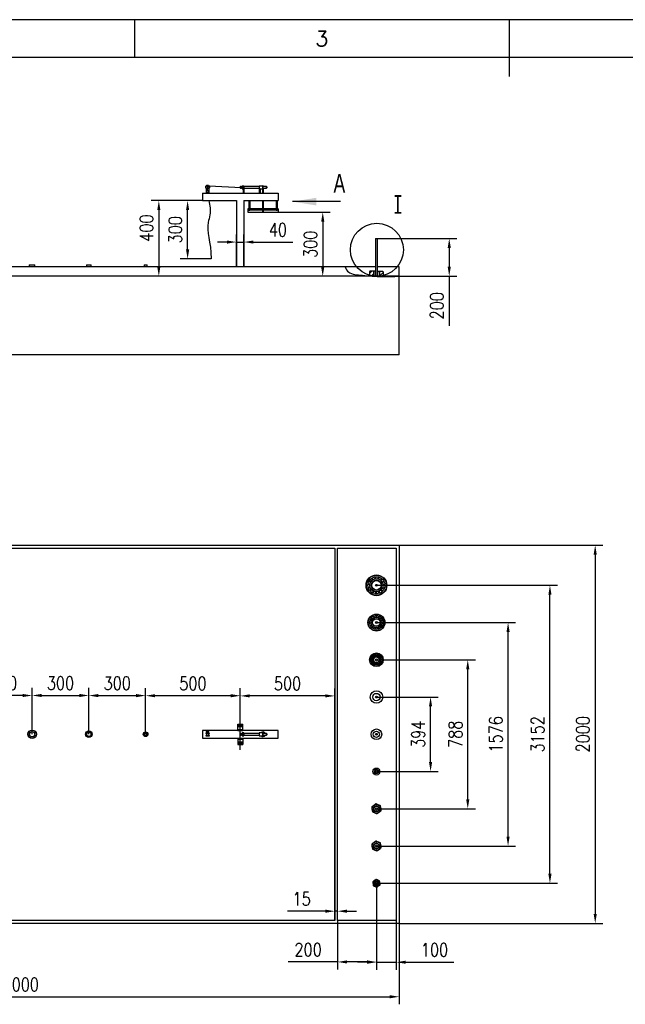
# Model space of a CAD drawing. Header units: millimetres. Extents: x -26 to 569, y -10 to 433.
# Tile 3 of 4: x 143 to 303, y 150 to 410. Entities that reach past the tile are written whole.
import ezdxf
from ezdxf.enums import TextEntityAlignment as Align

# ---------------------------------------------------------------- set-up
doc = ezdxf.new("R2010")
doc.units = ezdxf.units.MM
doc.header["$LTSCALE"] = 10
doc.header["$PDSIZE"] = -1
for name, color, linetype in [('1轮廓实线层', 7, 'Continuous'), ('2细线层', 4, 'Continuous'), ('5剖面线层', 2, 'Continuous'), ('6文字层', 3, 'Continuous'), ('图框层', 7, 'Continuous')]:
    doc.layers.add(name, color=color, linetype=linetype)
doc.styles.add('SLDTEXTSTYLE2', font='TXT', dxfattribs={"width": 0.7})
doc.styles.add('TH_GBDIM', font='romans.shx', dxfattribs={"width": 0.8, "bigfont": 'gbcbig.shx'})
doc.dimstyles.new('TH_GBDIM', dxfattribs={"dimtxt": 3.5, "dimasz": 2.5, "dimexe": 2, "dimexo": 0, "dimgap": 1.5, "dimtad": 1, "dimdec": 1, "dimzin": 0, "dimdsep": 46, "dimtxsty": 'TH_GBDIM', "dimcen": 2.5, "dimclrd": 130, "dimclre": 130, "dimclrt": 3, "dimadec": 0, "dimazin": 0, "dimtfac": 0.714286, "dimtdec": 1, "dimtmove": 0, "dimatfit": 3, "dimfxl": 1, "dimtzin": 0, "dimlwd": -1, "dimlwe": -1, "dimarcsym": 0})

# ---------------------------------------------------------------- blocks, each defined once
blk = doc.blocks.new('*D16')
at = {"color": 130}
for p, q in [((190.94, 362.14), (177.43, 362.14)), ((179.43, 359.64), (179.43, 344.64)), ((242.94, 342.14), (177.43, 342.14))]:
    blk.add_line(p, q, dxfattribs=at)
for points in [[(179.01, 359.64), (179.84, 359.64), (179.43, 362.14)], [(179.01, 344.64), (179.84, 344.64), (179.43, 342.14)]]:
    blk.add_solid(points, dxfattribs=at)
at = {"layer": 'Defpoints', "color": 0}
for p in [(190.94, 362.14), (179.43, 342.14), (242.94, 342.14)]:
    blk.add_point(p, dxfattribs=at)
at = {"color": 3, "insert": (176.18, 354.88), "char_height": 3.5, "attachment_point": 5, "rotation": 90, "style": 'TH_GBDIM'}
blk.add_mtext('{400}{}{}', dxfattribs=at)
blk = doc.blocks.new('*D17')
at = {"color": 130}
for p, q in [((236.94, 230.86), (253.25, 230.86)), ((251.25, 213.66), (251.25, 228.36)), ((236.94, 211.16), (253.25, 211.16))]:
    blk.add_line(p, q, dxfattribs=at)
for points in [[(250.83, 228.36), (251.66, 228.36), (251.25, 230.86)], [(250.83, 213.66), (251.66, 213.66), (251.25, 211.16)]]:
    blk.add_solid(points, dxfattribs=at)
at = {"layer": 'Defpoints', "color": 0}
for p in [(236.94, 230.86), (251.25, 230.86), (236.94, 211.16)]:
    blk.add_point(p, dxfattribs=at)
at = {"color": 3, "insert": (248, 221.01), "char_height": 3.5, "attachment_point": 5, "rotation": 90, "style": 'TH_GBDIM'}
blk.add_mtext('{394}{}{}', dxfattribs=at)
blk = doc.blocks.new('*D18')
at = {"color": 130}
for p, q in [((236.94, 240.71), (263.08, 240.71)), ((261.08, 203.81), (261.08, 238.21)), ((236.94, 201.31), (263.08, 201.31))]:
    blk.add_line(p, q, dxfattribs=at)
for points in [[(260.66, 238.21), (261.49, 238.21), (261.08, 240.71)], [(260.66, 203.81), (261.49, 203.81), (261.08, 201.31)]]:
    blk.add_solid(points, dxfattribs=at)
at = {"layer": 'Defpoints', "color": 0}
for p in [(236.94, 240.71), (261.08, 240.71), (236.94, 201.31)]:
    blk.add_point(p, dxfattribs=at)
at = {"color": 3, "insert": (257.83, 221.01), "char_height": 3.5, "attachment_point": 5, "rotation": 90, "style": 'TH_GBDIM'}
blk.add_mtext('{788}{}{}', dxfattribs=at)
blk = doc.blocks.new('*D19')
at = {"color": 130}
for p, q in [((236.94, 250.56), (273.73, 250.56)), ((271.73, 193.96), (271.73, 248.06)), ((236.94, 191.46), (273.73, 191.46))]:
    blk.add_line(p, q, dxfattribs=at)
for points in [[(271.31, 248.06), (272.15, 248.06), (271.73, 250.56)], [(271.31, 193.96), (272.15, 193.96), (271.73, 191.46)]]:
    blk.add_solid(points, dxfattribs=at)
at = {"layer": 'Defpoints', "color": 0}
for p in [(236.94, 250.56), (271.73, 250.56), (236.94, 191.46)]:
    blk.add_point(p, dxfattribs=at)
at = {"color": 3, "insert": (268.48, 221.01), "char_height": 3.5, "attachment_point": 5, "rotation": 90, "style": 'TH_GBDIM'}
blk.add_mtext('{1576}{}{}', dxfattribs=at)
blk = doc.blocks.new('*D20')
at = {"color": 130}
for p, q in [((236.94, 260.41), (284.8, 260.41)), ((282.8, 184.11), (282.8, 257.91)), ((236.94, 181.61), (284.8, 181.61))]:
    blk.add_line(p, q, dxfattribs=at)
for points in [[(282.38, 257.91), (283.22, 257.91), (282.8, 260.41)], [(282.38, 184.11), (283.22, 184.11), (282.8, 181.61)]]:
    blk.add_solid(points, dxfattribs=at)
at = {"layer": 'Defpoints', "color": 0}
for p in [(236.94, 260.41), (282.8, 260.41), (236.94, 181.61)]:
    blk.add_point(p, dxfattribs=at)
at = {"color": 3, "insert": (279.55, 221.01), "char_height": 3.5, "attachment_point": 5, "rotation": 90, "style": 'TH_GBDIM'}
blk.add_mtext('{3152}{}{}', dxfattribs=at)
blk = doc.blocks.new('*D21')
at = {"color": 130}
for p, q in [((236.94, 181.61), (236.94, 158.73)), ((242.19, 171.76), (242.19, 158.73)), ((234.44, 160.73), (231.94, 160.73)), ((236.94, 160.73), (242.19, 160.73)), ((244.69, 160.73), (257.39, 160.73))]:
    blk.add_line(p, q, dxfattribs=at)
for points in [[(234.44, 161.14), (234.44, 160.31), (236.94, 160.73)], [(244.69, 161.14), (244.69, 160.31), (242.19, 160.73)]]:
    blk.add_solid(points, dxfattribs=at)
at = {"layer": 'Defpoints', "color": 0}
for p in [(236.94, 181.61), (242.19, 171.76), (242.19, 160.73)]:
    blk.add_point(p, dxfattribs=at)
at = {"color": 3, "insert": (252.29, 163.98), "char_height": 3.5, "attachment_point": 5, "style": 'TH_GBDIM'}
blk.add_mtext('{100}{}{}', dxfattribs=at)
blk = doc.blocks.new('*D22')
at = {"color": 130}
for p, q in [((236.94, 181.61), (236.94, 158.8)), ((226.69, 171.76), (226.69, 158.8)), ((226.69, 160.8), (213.59, 160.8)), ((234.44, 160.8), (229.19, 160.8))]:
    blk.add_line(p, q, dxfattribs=at)
for points in [[(229.19, 161.22), (229.19, 160.38), (226.69, 160.8)], [(234.44, 161.22), (234.44, 160.38), (236.94, 160.8)]]:
    blk.add_solid(points, dxfattribs=at)
at = {"layer": 'Defpoints', "color": 0}
for p in [(236.94, 181.61), (226.69, 171.76), (226.69, 160.8)]:
    blk.add_point(p, dxfattribs=at)
at = {"color": 3, "insert": (218.89, 164.05), "char_height": 3.5, "attachment_point": 5, "style": 'TH_GBDIM'}
blk.add_mtext('{200}{}{}', dxfattribs=at)
blk = doc.blocks.new('*D23')
at = {"color": 130}
for p, q in [((225.94, 171.76), (225.94, 176.22)), ((226.69, 171.76), (226.69, 176.22)), ((223.44, 174.22), (213.41, 174.22)), ((226.69, 174.22), (225.94, 174.22)), ((229.19, 174.22), (231.69, 174.22))]:
    blk.add_line(p, q, dxfattribs=at)
for points in [[(223.44, 174.64), (223.44, 173.8), (225.94, 174.22)], [(229.19, 174.64), (229.19, 173.8), (226.69, 174.22)]]:
    blk.add_solid(points, dxfattribs=at)
at = {"layer": 'Defpoints', "color": 0}
for p in [(225.94, 174.22), (225.94, 171.76), (226.69, 171.76)]:
    blk.add_point(p, dxfattribs=at)
at = {"color": 3, "insert": (217.18, 177.47), "char_height": 3.5, "attachment_point": 5, "style": 'TH_GBDIM'}
blk.add_mtext('{15}{}{}', dxfattribs=at)
blk = doc.blocks.new('*D24')
at = {"color": 130}
for p, q in [((200.94, 216.89), (200.94, 233.16)), ((225.94, 171.76), (225.94, 233.16)), ((223.44, 231.16), (203.44, 231.16))]:
    blk.add_line(p, q, dxfattribs=at)
for points in [[(203.44, 231.58), (203.44, 230.75), (200.94, 231.16)], [(223.44, 231.58), (223.44, 230.75), (225.94, 231.16)]]:
    blk.add_solid(points, dxfattribs=at)
at = {"layer": 'Defpoints', "color": 0}
for p in [(200.94, 231.16), (200.94, 216.89), (225.94, 171.76)]:
    blk.add_point(p, dxfattribs=at)
at = {"color": 3, "insert": (213.44, 234.41), "char_height": 3.5, "attachment_point": 5, "style": 'TH_GBDIM'}
blk.add_mtext('{500}{}{}', dxfattribs=at)
blk = doc.blocks.new('*D25')
at = {"color": 130}
for p, q in [((175.94, 221.01), (175.94, 233.21)), ((200.94, 216.89), (200.94, 233.21)), ((198.44, 231.21), (178.44, 231.21))]:
    blk.add_line(p, q, dxfattribs=at)
for points in [[(178.44, 231.63), (178.44, 230.79), (175.94, 231.21)], [(198.44, 231.63), (198.44, 230.79), (200.94, 231.21)]]:
    blk.add_solid(points, dxfattribs=at)
at = {"layer": 'Defpoints', "color": 0}
for p in [(175.94, 231.21), (175.94, 221.01), (200.94, 216.89)]:
    blk.add_point(p, dxfattribs=at)
at = {"color": 3, "insert": (188.44, 234.46), "char_height": 3.5, "attachment_point": 5, "style": 'TH_GBDIM'}
blk.add_mtext('{500}{}{}', dxfattribs=at)
blk = doc.blocks.new('*D26')
at = {"color": 130}
for p, q in [((160.94, 221.01), (160.94, 233.24)), ((175.94, 221.01), (175.94, 233.24)), ((163.44, 231.24), (173.44, 231.24))]:
    blk.add_line(p, q, dxfattribs=at)
for points in [[(163.44, 231.66), (163.44, 230.82), (160.94, 231.24)], [(173.44, 231.66), (173.44, 230.82), (175.94, 231.24)]]:
    blk.add_solid(points, dxfattribs=at)
at = {"layer": 'Defpoints', "color": 0}
for p in [(175.94, 231.24), (160.94, 221.01), (175.94, 221.01)]:
    blk.add_point(p, dxfattribs=at)
at = {"color": 3, "insert": (168.44, 234.49), "char_height": 3.5, "attachment_point": 5, "style": 'TH_GBDIM'}
blk.add_mtext('{300}{}{}', dxfattribs=at)
blk = doc.blocks.new('*D27')
at = {"color": 130}
for p, q in [((145.94, 221.01), (145.94, 233.28)), ((160.94, 221.01), (160.94, 233.28)), ((148.44, 231.28), (158.44, 231.28))]:
    blk.add_line(p, q, dxfattribs=at)
for points in [[(148.44, 231.69), (148.44, 230.86), (145.94, 231.28)], [(158.44, 231.69), (158.44, 230.86), (160.94, 231.28)]]:
    blk.add_solid(points, dxfattribs=at)
at = {"layer": 'Defpoints', "color": 0}
for p in [(160.94, 231.28), (145.94, 221.01), (160.94, 221.01)]:
    blk.add_point(p, dxfattribs=at)
at = {"color": 3, "insert": (153.44, 234.53), "char_height": 3.5, "attachment_point": 5, "style": 'TH_GBDIM'}
blk.add_mtext('{300}{}{}', dxfattribs=at)
blk = doc.blocks.new('*D28')
at = {"color": 130}
for p, q in [((130.94, 220.26), (130.94, 233.26)), ((145.94, 221.01), (145.94, 233.26)), ((143.44, 231.26), (133.44, 231.26))]:
    blk.add_line(p, q, dxfattribs=at)
for points in [[(133.44, 231.68), (133.44, 230.85), (130.94, 231.26)], [(143.44, 231.68), (143.44, 230.85), (145.94, 231.26)]]:
    blk.add_solid(points, dxfattribs=at)
at = {"layer": 'Defpoints', "color": 0}
for p in [(130.94, 231.26), (130.94, 220.26), (145.94, 221.01)]:
    blk.add_point(p, dxfattribs=at)
at = {"color": 3, "insert": (138.44, 234.51), "char_height": 3.5, "attachment_point": 5, "style": 'TH_GBDIM'}
blk.add_mtext('{300}{}{}', dxfattribs=at)
blk = doc.blocks.new('*D42')
at = {"color": 130}
for p, q in [((42.94, 271.01), (42.94, 149.6)), ((242.94, 271.01), (242.94, 149.6)), ((45.44, 151.6), (240.44, 151.6))]:
    blk.add_line(p, q, dxfattribs=at)
for points in [[(45.44, 152.01), (45.44, 151.18), (42.94, 151.6)], [(240.44, 152.01), (240.44, 151.18), (242.94, 151.6)]]:
    blk.add_solid(points, dxfattribs=at)
at = {"layer": 'Defpoints', "color": 0}
for p in [(42.94, 271.01), (242.94, 271.01), (242.94, 151.6)]:
    blk.add_point(p, dxfattribs=at)
at = {"color": 3, "insert": (142.94, 154.85), "char_height": 3.5, "attachment_point": 5, "style": 'TH_GBDIM'}
blk.add_mtext('{4000}{}{}', dxfattribs=at)
blk = doc.blocks.new('*D43')
at = {"color": 130}
for p, q in [((242.94, 271.01), (296.76, 271.01)), ((294.76, 268.51), (294.76, 173.51)), ((242.94, 171.01), (296.76, 171.01))]:
    blk.add_line(p, q, dxfattribs=at)
for points in [[(294.34, 268.51), (295.18, 268.51), (294.76, 271.01)], [(294.34, 173.51), (295.18, 173.51), (294.76, 171.01)]]:
    blk.add_solid(points, dxfattribs=at)
at = {"layer": 'Defpoints', "color": 0}
for p in [(242.94, 271.01), (242.94, 171.01), (294.76, 171.01)]:
    blk.add_point(p, dxfattribs=at)
at = {"color": 3, "insert": (291.51, 221.01), "char_height": 3.5, "attachment_point": 5, "rotation": 90, "style": 'TH_GBDIM'}
blk.add_mtext('{2000}{}{}', dxfattribs=at)
blk = doc.blocks.new('*D46')
at = {"color": 130}
for p, q in [((199.94, 344.64), (199.94, 353.19)), ((201.94, 344.64), (201.94, 353.19)), ((197.44, 351.19), (194.94, 351.19)), ((199.94, 351.19), (201.94, 351.19)), ((204.44, 351.19), (214.88, 351.19))]:
    blk.add_line(p, q, dxfattribs=at)
for points in [[(197.44, 351.61), (197.44, 350.77), (199.94, 351.19)], [(204.44, 351.61), (204.44, 350.77), (201.94, 351.19)]]:
    blk.add_solid(points, dxfattribs=at)
at = {"layer": 'Defpoints', "color": 0}
for p in [(201.94, 351.19), (199.94, 344.64), (201.94, 344.64)]:
    blk.add_point(p, dxfattribs=at)
at = {"color": 3, "insert": (210.91, 354.44), "char_height": 3.5, "attachment_point": 5, "style": 'TH_GBDIM'}
blk.add_mtext('{40}{}{}', dxfattribs=at)
blk = doc.blocks.new('*D48')
at = {"color": 130}
for p, q in [((237.19, 352.14), (258.18, 352.14)), ((256.18, 349.64), (256.18, 344.64)), ((242.94, 342.14), (258.18, 342.14)), ((256.18, 342.14), (256.18, 329.04))]:
    blk.add_line(p, q, dxfattribs=at)
for points in [[(255.77, 349.64), (256.6, 349.64), (256.18, 352.14)], [(255.77, 344.64), (256.6, 344.64), (256.18, 342.14)]]:
    blk.add_solid(points, dxfattribs=at)
at = {"layer": 'Defpoints', "color": 0}
for p in [(237.19, 352.14), (242.94, 342.14), (256.18, 342.14)]:
    blk.add_point(p, dxfattribs=at)
at = {"color": 3, "insert": (252.93, 334.34), "char_height": 3.5, "attachment_point": 5, "rotation": 90, "style": 'TH_GBDIM'}
blk.add_mtext('{200}{}{}', dxfattribs=at)
blk = doc.blocks.new('*D52')
at = {"color": 130}
for p, q in [((190.94, 362.14), (185.04, 362.14)), ((187.04, 349.24), (187.04, 359.64)), ((193.24, 346.74), (185.04, 346.74))]:
    blk.add_line(p, q, dxfattribs=at)
for points in [[(186.62, 359.64), (187.46, 359.64), (187.04, 362.14)], [(186.62, 349.24), (187.46, 349.24), (187.04, 346.74)]]:
    blk.add_solid(points, dxfattribs=at)
at = {"layer": 'Defpoints', "color": 0}
for p in [(187.04, 362.14), (190.94, 362.14), (193.24, 346.74)]:
    blk.add_point(p, dxfattribs=at)
at = {"color": 3, "insert": (183.79, 354.44), "char_height": 3.5, "attachment_point": 5, "rotation": 90, "style": 'TH_GBDIM'}
blk.add_mtext('{300}{}{}', dxfattribs=at)
blk = doc.blocks.new('*D53')
at = {"color": 130}
for p, q in [((210.94, 359.09), (224.75, 359.09)), ((222.75, 356.59), (222.75, 344.64)), ((242.94, 342.14), (220.75, 342.14))]:
    blk.add_line(p, q, dxfattribs=at)
for points in [[(222.33, 356.59), (223.17, 356.59), (222.75, 359.09)], [(222.33, 344.64), (223.17, 344.64), (222.75, 342.14)]]:
    blk.add_solid(points, dxfattribs=at)
at = {"layer": 'Defpoints', "color": 0}
for p in [(210.94, 359.09), (222.75, 342.14), (242.94, 342.14)]:
    blk.add_point(p, dxfattribs=at)
at = {"color": 3, "insert": (219.5, 350.61), "char_height": 3.5, "attachment_point": 5, "rotation": 90, "style": 'TH_GBDIM'}
blk.add_mtext('{300}{}{}', dxfattribs=at)

msp = doc.modelspace()

# ---------------------------------------------------------------- hatches: boundary and pattern name
at = {"layer": '5剖面线层'}
h = msp.add_hatch(dxfattribs=at)
h.set_pattern_fill('ANSI31', color=256, scale=0.25, style=0)
h.paths.add_polyline_path([(236.15, 343.45), (235.22, 343.45), (235.13, 343.32), (235.13, 342.41, 0.037304), (236.15, 342.19)])
h.paths.add_polyline_path([(236.25, 343.45), (236.15, 343.45), (236.15, 342.19, 0.003568), (236.25, 342.18)])
h.paths.add_polyline_path([(237.74, 343.45), (237.64, 343.45), (237.64, 342.16, 0.003556), (237.74, 342.17)])
h.paths.add_polyline_path([(238.76, 343.32), (238.67, 343.45), (237.74, 343.45), (237.74, 342.17, 0.037069), (238.76, 342.34)])

# ---------------------------------------------------------------- linework, layer by layer
at = {"color": 7, "linetype": 'Continuous', "lineweight": 30}
for p, q in [((191.94, 366.14), (191.94, 366.07)), ((191.94, 366.14), (192.02, 366.14)), ((191.94, 365.41), (191.94, 364.14)), ((192.62, 366.14), (192.69, 366.14)), ((192.69, 366.14), (192.69, 366.07)), ((192.69, 365.41), (192.69, 364.14)), ((200.99, 365.84), (200.94, 365.79)), ((200.94, 365.49), (200.94, 365.79)), ((200.94, 365.49), (200.99, 365.44)), ((201.14, 365.84), (200.99, 365.84)), ((200.99, 365.84), (200.99, 365.44)), ((200.99, 365.44), (201.14, 365.44)), ((201.14, 365.44), (201.14, 365.84)), ((201.24, 365.79), (201.14, 365.79)), ((201.14, 365.49), (201.24, 365.49)), ((201.44, 365.84), (201.24, 365.84)), ((201.24, 365.44), (201.24, 365.84)), ((201.24, 365.44), (201.44, 365.44)), ((201.69, 366.01), (201.44, 366.01)), ((201.44, 365.26), (201.44, 366.01)), ((201.44, 365.26), (201.69, 365.26)), ((201.94, 366.01), (201.69, 366.01)), ((201.69, 365.26), (201.69, 366.01)), ((201.69, 366.01), (201.69, 365.36)), ((201.69, 365.84), (201.69, 365.84)), ((201.69, 365.44), (201.69, 365.44)), ((201.69, 365.36), (201.94, 365.36)), ((201.69, 365.36), (201.69, 364.14)), ((201.94, 366.01), (201.94, 365.36)), ((205.94, 365.84), (201.94, 365.84)), ((201.94, 365.44), (205.94, 365.44)), ((201.94, 365.36), (201.94, 364.14)), ((206.84, 366.01), (205.94, 366.01)), ((205.94, 366.01), (205.94, 365.36)), ((205.94, 365.36), (206.19, 365.36)), ((205.94, 365.36), (205.94, 364.14)), ((206.19, 365.36), (206.19, 364.14)), ((206.19, 365.26), (206.84, 365.26)), ((206.84, 366.01), (206.84, 365.26)), ((206.9, 365.84), (206.84, 365.84)), ((206.84, 365.44), (206.9, 365.44)), ((206.9, 365.41), (206.88, 365.41)), ((206.88, 365.41), (206.88, 365.24)), ((206.88, 365.24), (206.9, 365.24)), ((206.98, 366.04), (206.9, 366.04)), ((206.9, 365.24), (206.9, 366.04)), ((206.9, 365.24), (206.98, 365.24)), ((206.9, 365.24), (206.9, 365.24)), ((206.9, 365.24), (206.9, 365.21)), ((206.9, 365.24), (206.94, 365.24)), ((206.92, 365.21), (206.9, 365.21)), ((206.92, 364.14), (206.92, 365.21)), ((206.94, 365.24), (206.98, 365.24)), ((206.97, 365.21), (206.97, 364.14)), ((206.98, 365.21), (206.97, 365.21)), ((206.98, 365.24), (206.98, 366.04)), ((207.89, 365.84), (206.98, 365.84)), ((206.98, 365.44), (207.89, 365.44)), ((207.01, 365.41), (206.98, 365.41)), ((206.98, 365.24), (207.01, 365.24)), ((206.98, 365.24), (206.98, 365.24)), ((206.98, 365.21), (206.98, 365.24)), ((207.01, 365.41), (207.01, 365.24)), ((207.94, 365.79), (207.89, 365.84)), ((207.89, 365.44), (207.89, 365.84)), ((207.89, 365.44), (207.94, 365.49)), ((207.94, 365.79), (207.94, 365.49)), ((190.94, 364.14), (190.94, 362.14)), ((190.94, 364.14), (210.94, 364.14)), ((190.94, 362.14), (199.94, 362.14)), ((199.94, 362.14), (199.94, 344.64)), ((201.94, 362.14), (210.94, 362.14)), ((201.94, 362.14), (201.94, 344.64)), ((203.19, 362.14), (203.19, 359.97)), ((203.44, 362.14), (203.44, 359.97)), ((206.92, 359.39), (206.92, 362.14)), ((206.97, 362.14), (206.97, 359.39)), ((210.44, 362.14), (210.44, 359.97)), ((210.69, 362.14), (210.69, 359.97)), ((210.94, 364.14), (210.94, 362.14)), ((203.19, 359.96), (202.94, 359.96)), ((202.94, 359.96), (202.94, 359.71)), ((202.94, 359.71), (203.19, 359.71)), ((206.92, 359.59), (202.94, 359.59)), ((202.94, 359.59), (202.94, 359.09)), ((203.19, 359.97), (203.19, 359.64)), ((203.19, 359.64), (203.44, 359.64)), ((206.92, 359.99), (203.44, 359.99)), ((203.44, 359.97), (203.44, 359.64)), ((203.44, 359.69), (206.92, 359.69)), ((203.44, 359.64), (203.44, 359.59)), ((206.92, 359.06), (206.92, 359.39)), ((210.44, 359.99), (206.97, 359.99)), ((206.97, 359.69), (210.44, 359.69)), ((210.94, 359.59), (206.97, 359.59)), ((206.97, 359.39), (206.97, 359.06)), ((210.44, 359.97), (210.44, 359.64)), ((210.44, 359.64), (210.69, 359.64)), ((210.44, 359.64), (210.44, 359.59)), ((210.69, 359.97), (210.69, 359.64)), ((210.94, 359.96), (210.69, 359.96)), ((210.69, 359.71), (210.94, 359.71)), ((210.94, 359.96), (210.94, 359.71)), ((210.94, 359.59), (210.94, 359.09)), ((227.44, 361.89), (214.74, 361.89)), ((202.94, 359.09), (206.92, 359.09)), ((206.97, 359.09), (210.94, 359.09)), ((236.69, 352.14), (236.69, 342.14)), ((236.69, 352.14), (237.19, 352.14)), ((237.19, 342.14), (237.19, 352.14)), ((236.69, 344.64), (42.94, 344.64)), ((145.24, 345.14), (145.19, 345.09)), ((145.19, 345.09), (145.19, 344.64)), ((146.69, 345.09), (145.19, 345.09)), ((145.24, 345.14), (146.64, 345.14)), ((146.69, 345.09), (146.64, 345.14)), ((146.69, 344.64), (146.69, 345.09)), ((160.39, 345.14), (160.34, 345.09)), ((160.34, 345.09), (160.34, 344.64)), ((161.54, 345.09), (160.34, 345.09)), ((160.39, 345.14), (161.49, 345.14)), ((161.54, 345.09), (161.49, 345.14)), ((161.54, 344.64), (161.54, 345.09)), ((175.59, 345.14), (175.54, 345.09)), ((175.54, 345.09), (175.54, 344.64)), ((176.34, 345.09), (175.54, 345.09)), ((175.59, 345.14), (176.29, 345.14)), ((176.34, 345.09), (176.29, 345.14)), ((176.34, 344.64), (176.34, 345.09)), ((242.94, 344.64), (237.19, 344.64)), ((242.94, 342.14), (242.94, 344.64)), ((242.94, 342.14), (42.94, 342.14)), ((242.94, 321.39), (242.94, 342.14)), ((242.94, 321.39), (42.94, 321.39)), ((42.94, 271.01), (242.94, 271.01)), ((242.94, 271.01), (242.94, 171.01)), ((43.69, 270.26), (225.94, 270.26)), ((225.94, 270.26), (225.94, 171.76)), ((226.69, 171.76), (226.69, 270.26)), ((226.69, 270.26), (242.19, 270.26)), ((242.19, 270.26), (242.19, 171.76)), ((235.15, 261.76), (235.15, 261.75)), ((235.68, 251.88), (235.68, 251.87)), ((190.94, 222.01), (190.94, 220.01)), ((210.94, 222.01), (190.94, 222.01)), ((192.69, 221.76), (191.94, 221.76)), ((191.94, 221.76), (191.94, 221.51)), ((191.94, 221.51), (192.69, 221.51)), ((192.17, 221.51), (192.17, 221.31)), ((192.47, 221.31), (192.47, 221.51)), ((192.69, 221.51), (192.69, 221.76)), ((200.28, 223.71), (201.61, 223.71)), ((200.28, 223.04), (200.28, 223.71)), ((200.28, 223.04), (201.61, 223.04)), ((200.28, 222.31), (200.28, 223.04)), ((200.28, 222.31), (201.61, 222.31)), ((200.28, 222.01), (200.28, 222.31)), ((201.69, 221.38), (201.44, 221.38)), ((201.44, 220.63), (201.44, 221.38)), ((201.61, 223.04), (201.61, 223.71)), ((201.61, 222.31), (201.61, 223.04)), ((201.61, 222.01), (201.61, 222.31)), ((201.94, 221.38), (201.69, 221.38)), ((201.69, 220.63), (201.69, 221.38)), ((201.69, 221.38), (201.69, 220.63)), ((201.94, 221.38), (201.94, 220.63)), ((206.84, 221.38), (205.94, 221.38)), ((205.94, 221.38), (205.94, 220.63)), ((206.84, 221.38), (206.84, 221.01)), ((206.98, 221.38), (206.9, 221.38)), ((206.9, 220.58), (206.9, 221.38)), ((206.98, 220.58), (206.98, 221.38)), ((210.94, 220.01), (210.94, 222.01)), ((190.94, 220.01), (210.94, 220.01)), ((191.82, 221.31), (191.82, 221.21)), ((191.82, 221.31), (192.17, 221.31)), ((191.82, 221.21), (192.17, 221.21)), ((191.82, 220.71), (191.82, 220.61)), ((191.82, 220.71), (192.17, 220.71)), ((191.82, 220.61), (192.17, 220.61)), ((192.02, 221.21), (192.02, 220.71)), ((192.17, 221.31), (192.82, 221.31)), ((192.17, 221.21), (192.82, 221.21)), ((192.17, 220.71), (192.82, 220.71)), ((192.17, 220.61), (192.17, 220.51)), ((192.17, 220.61), (192.82, 220.61)), ((192.47, 220.51), (192.17, 220.51)), ((192.47, 220.51), (192.47, 220.61)), ((192.62, 220.71), (192.62, 221.21)), ((192.82, 221.21), (192.82, 221.31)), ((192.82, 220.61), (192.82, 220.71)), ((200.28, 220.01), (200.28, 219.71)), ((200.28, 219.71), (201.61, 219.71)), ((200.28, 219.71), (200.28, 218.98)), ((200.28, 218.98), (201.61, 218.98)), ((200.28, 218.98), (200.28, 218.31)), ((200.99, 221.21), (200.94, 221.16)), ((200.94, 220.86), (200.94, 221.16)), ((200.94, 220.86), (200.99, 220.81)), ((201.14, 221.21), (200.99, 221.21)), ((200.99, 221.21), (200.99, 220.81)), ((200.99, 220.81), (201.14, 220.81)), ((201.14, 220.81), (201.14, 221.21)), ((201.24, 221.16), (201.14, 221.16)), ((201.14, 220.86), (201.24, 220.86)), ((201.44, 221.21), (201.24, 221.21)), ((201.24, 220.81), (201.24, 221.21)), ((201.24, 220.81), (201.44, 220.81)), ((201.44, 220.63), (201.69, 220.63)), ((201.61, 220.01), (201.61, 219.71)), ((201.61, 219.71), (201.61, 218.98)), ((201.61, 218.98), (201.61, 218.31)), ((201.69, 221.21), (201.69, 221.21)), ((201.69, 220.81), (201.69, 220.81)), ((201.69, 220.63), (201.94, 220.63)), ((205.94, 221.21), (201.94, 221.21)), ((201.94, 220.81), (205.94, 220.81)), ((205.94, 220.63), (206.84, 220.63)), ((206.9, 221.26), (206.84, 221.26)), ((206.9, 221.21), (206.84, 221.21)), ((206.84, 221.01), (206.84, 220.63)), ((206.84, 220.81), (206.9, 220.81)), ((206.84, 220.76), (206.9, 220.76)), ((206.9, 220.58), (206.98, 220.58)), ((207.52, 221.26), (206.98, 221.26)), ((207.89, 221.21), (206.98, 221.21)), ((206.98, 220.81), (207.89, 220.81)), ((206.98, 220.76), (207.52, 220.76)), ((207.94, 221.16), (207.89, 221.21)), ((207.89, 220.81), (207.89, 221.21)), ((207.89, 220.81), (207.94, 220.86)), ((207.94, 221.16), (207.94, 220.86)), ((200.28, 218.31), (201.61, 218.31)), ((242.94, 171.01), (42.94, 171.01)), ((225.94, 171.76), (43.69, 171.76)), ((242.19, 171.76), (226.69, 171.76))]:
    msp.add_line(p, q, dxfattribs=at)
for p, q in [((192.69, 366.07), (201.24, 365.64)), ((236.15, 343.45), (236.15, 342.19)), ((237.74, 343.45), (237.74, 342.17)), ((200.94, 216.89), (200.94, 225.33)), ((200.28, 222.01), (201.61, 222.01)), ((200.28, 220.01), (201.61, 220.01))]:
    msp.add_line(p, q)
at = {"lineweight": 30}
for p, q in [((235.22, 343.45), (235.13, 343.32)), ((235.13, 343.32), (235.13, 342.41)), ((236.69, 343.45), (235.22, 343.45)), ((236.25, 343.45), (236.25, 342.18)), ((237.19, 343.45), (238.67, 343.45)), ((237.64, 343.45), (237.64, 342.16)), ((238.67, 343.45), (238.76, 343.32)), ((238.76, 343.32), (238.76, 342.34))]:
    msp.add_line(p, q, dxfattribs=at)
at = {"color": 7, "linetype": 'Continuous', "lineweight": 30, "flags": 128}
for points in [[(206.94, 365.24), (206.94, 365.23), (206.94, 365.23), (206.93, 365.22), (206.93, 365.22), (206.92, 365.22), (206.92, 365.21), (206.92, 365.21), (206.92, 365.21)], [(206.97, 365.21), (206.97, 365.21), (206.97, 365.21), (206.97, 365.22), (206.96, 365.22), (206.96, 365.22), (206.95, 365.23), (206.95, 365.23), (206.94, 365.24)], [(237.47, 262.14), (237.48, 262.1), (237.48, 262.07)], [(236.08, 258.41), (236.09, 258.36), (236.1, 258.32)], [(237.59, 251.87), (237.59, 251.84), (237.59, 251.82)], [(235.97, 249.07), (235.97, 249.03), (235.98, 249)], [(236.13, 241.91), (236.13, 241.89), (236.13, 241.86)], [(236.13, 239.56), (236.13, 239.53), (236.13, 239.51)]]:
    msp.add_lwpolyline(points, dxfattribs=at)
at = {"color": 7, "linetype": 'Continuous', "lineweight": 30}
for centre, radius in [((192.32, 365.74), 0.5), ((192.32, 365.74), 0.15), ((236.94, 260.41), 2.75), ((236.94, 260.41), 2.65), ((236.94, 260.41), 2.25), ((236.94, 260.41), 1.75), ((236.94, 260.41), 1.35), ((236.94, 260.41), 1.25), ((236.94, 260.41), 0.25), ((236.94, 250.56), 2.25), ((236.94, 250.56), 2.17), ((236.94, 250.56), 1.83), ((236.94, 250.56), 1.42), ((236.94, 250.56), 1.07), ((236.94, 250.56), 1), ((236.94, 250.56), 0.25), ((236.94, 240.71), 1.8), ((236.94, 240.71), 1.75), ((236.94, 240.71), 1.45), ((236.94, 240.71), 1.1), ((236.94, 240.71), 0.805), ((236.94, 240.71), 0.75), ((236.94, 240.71), 0.25), ((236.94, 230.86), 1.65), ((236.94, 230.86), 0.975), ((236.94, 230.86), 0.25), ((145.94, 221.01), 1.12), ((145.94, 221.01), 0.75), ((145.94, 221.01), 0.7), ((160.94, 221.01), 0.875), ((160.94, 221.01), 0.6), ((160.94, 221.01), 0.55), ((175.94, 221.01), 0.625), ((175.94, 221.01), 0.4), ((175.94, 221.01), 0.35), ((200.61, 223.38), 0.117), ((201.28, 223.38), 0.117), ((236.94, 221.01), 1.4), ((236.94, 221.01), 0.825), ((200.61, 218.64), 0.117), ((201.28, 218.64), 0.117), ((236.94, 221.01), 0.25), ((236.94, 211.16), 0.925), ((236.94, 211.16), 0.55), ((236.94, 211.16), 0.25), ((236.94, 201.31), 1.13), ((236.94, 201.31), 0.75), ((236.94, 201.31), 0.655), ((236.94, 201.31), 0.25), ((236.94, 191.46), 1.13), ((236.94, 191.46), 0.75), ((236.94, 191.46), 0.655), ((236.94, 191.46), 0.25), ((236.94, 181.61), 0.881), ((236.94, 181.61), 0.6), ((236.94, 181.61), 0.519), ((236.94, 181.61), 0.25)]:
    msp.add_circle(centre, radius, dxfattribs=at)
msp.add_circle((237.06, 349.14), 7.01)
for centre, radius, start, end in [((206.9, 365.41), 0.025, 90, 180), ((206.9, 365.24), 0.025, 180, 270), ((206.98, 365.41), 0.025, 0, 90), ((206.98, 365.24), 0.025, 270, 0), ((206.94, 359.06), 0.025, 180, 270), ((206.94, 359.06), 0.025, 270, 0), ((234.95, 260.29), 0.375, 47.6052, 131.4783), ((235.07, 261.11), 0.375, 211.635, 295.508), ((235.07, 261.11), 0.375, 23.6052, 107.4783), ((235.52, 261.81), 0.375, 189.5566, 271.508), ((235.52, 261.81), 0.375, 359.6052, 83.4783), ((236.21, 262.27), 0.375, 163.635, 189.5566), ((236.21, 262.27), 0.375, 189.5566, 247.508), ((236.21, 262.27), 0.375, 335.6052, 59.4783), ((237.03, 262.41), 0.375, 139.635, 189.5566), ((237.03, 262.41), 0.375, 189.5566, 223.508), ((237.03, 262.41), 0.375, 311.6052, 35.4783), ((237.84, 262.2), 0.375, 115.635, 189.5566), ((237.84, 262.2), 0.375, 287.6052, 11.4783), ((238.49, 261.68), 0.375, 91.635, 175.508), ((238.49, 261.68), 0.375, 263.6052, 347.4783), ((238.87, 260.95), 0.375, 67.635, 151.508), ((238.87, 260.95), 0.375, 239.6052, 323.4783), ((238.92, 260.12), 0.375, 43.635, 127.508), ((234.95, 260.29), 0.375, 235.635, 319.508), ((235.17, 259.48), 0.375, 71.6052, 155.4783), ((235.17, 259.48), 0.375, 259.635, 343.508), ((235.7, 258.84), 0.375, 95.6052, 179.4783), ((235.7, 258.84), 0.375, 283.635, 7.508), ((236.45, 258.47), 0.375, 119.6052, 189.5566), ((236.45, 258.47), 0.375, 307.635, 31.508), ((237.28, 258.44), 0.375, 143.6052, 189.5566), ((237.28, 258.44), 0.375, 189.5566, 227.4783), ((237.28, 258.44), 0.375, 331.635, 55.508), ((238.05, 258.74), 0.375, 167.6052, 189.5566), ((238.05, 258.74), 0.375, 189.5566, 251.4783), ((238.05, 258.74), 0.375, 355.635, 79.508), ((238.63, 259.34), 0.375, 191.6052, 275.4783), ((238.63, 259.34), 0.375, 19.635, 103.508), ((238.92, 260.12), 0.375, 215.6052, 299.4783), ((235.33, 250.73), 0.312, 226.1753, 310.0615), ((235.4, 250.06), 0.313, 61.9385, 145.8247), ((235.33, 250.73), 0.312, 37.9385, 121.8247), ((235.54, 251.37), 0.313, 202.1753, 286.0615), ((235.54, 251.37), 0.312, 13.9385, 97.8247), ((235.99, 251.87), 0.312, 180, 262.0615), ((235.99, 251.87), 0.313, 349.9385, 73.8247), ((236.61, 252.15), 0.312, 154.1753, 180), ((236.61, 252.15), 0.313, 180, 238.0615), ((236.61, 252.15), 0.313, 325.9385, 49.8247), ((237.28, 252.15), 0.312, 130.1753, 180), ((237.28, 252.15), 0.313, 180, 214.0615), ((237.28, 252.15), 0.313, 301.9385, 25.8247), ((237.9, 251.87), 0.312, 106.1753, 180), ((237.9, 251.87), 0.313, 277.9385, 1.8247), ((238.35, 251.37), 0.312, 82.1753, 166.0615), ((238.35, 251.37), 0.313, 253.9385, 337.8247), ((238.56, 250.73), 0.313, 58.1753, 142.0615), ((238.49, 250.06), 0.313, 34.1753, 118.0615), ((238.56, 250.73), 0.313, 229.9385, 313.8247), ((235.4, 250.06), 0.313, 250.1753, 334.0615), ((235.74, 249.47), 0.313, 85.9385, 169.8247), ((235.74, 249.47), 0.312, 274.1753, 358.0615), ((236.28, 249.07), 0.313, 109.9385, 180), ((236.28, 249.07), 0.312, 298.1753, 22.0615), ((236.94, 248.93), 0.313, 133.9385, 180), ((236.94, 248.93), 0.313, 180, 217.8247), ((236.94, 248.93), 0.312, 322.1753, 46.0615), ((237.61, 249.07), 0.312, 157.9385, 180), ((237.61, 249.07), 0.312, 180, 241.8247), ((237.61, 249.07), 0.313, 346.1753, 70.0615), ((238.15, 249.47), 0.313, 181.9385, 265.8247), ((238.15, 249.47), 0.313, 10.1753, 94.0615), ((238.49, 250.06), 0.312, 205.9385, 289.8247), ((235.7, 240.99), 0.263, 219.5912, 303.5166), ((235.7, 240.43), 0.263, 56.4834, 140.4088), ((235.7, 240.99), 0.263, 30.7691, 114.6946), ((235.7, 240.43), 0.263, 245.3054, 329.2309), ((235.95, 241.5), 0.262, 193.8769, 277.8024), ((235.95, 239.91), 0.263, 82.1976, 166.1231), ((235.95, 241.5), 0.262, 5.0548, 88.9803), ((235.95, 239.91), 0.262, 271.0197, 354.9452), ((236.39, 241.86), 0.263, 180, 252.0881), ((236.39, 239.56), 0.263, 107.9119, 180), ((236.39, 241.86), 0.263, 339.3405, 63.266), ((236.39, 239.56), 0.263, 296.734, 20.6595), ((236.94, 241.98), 0.263, 142.4483, 180), ((236.94, 241.98), 0.263, 180, 226.3738), ((236.94, 239.43), 0.263, 133.6262, 180), ((236.94, 241.98), 0.263, 313.6262, 37.5517), ((236.94, 239.43), 0.263, 322.4483, 46.3738), ((237.5, 241.86), 0.262, 116.734, 180), ((237.5, 241.86), 0.263, 180, 200.6595), ((237.5, 239.56), 0.263, 159.3405, 180), ((237.5, 241.86), 0.263, 287.9119, 11.8374), ((237.5, 239.56), 0.262, 348.1626, 72.0881), ((237.94, 241.5), 0.263, 91.0197, 174.9452), ((237.94, 239.91), 0.262, 185.0548, 268.9803), ((237.94, 241.5), 0.263, 262.1976, 346.1231), ((237.94, 239.91), 0.263, 13.8769, 97.8024), ((238.19, 240.99), 0.263, 65.3054, 149.2309), ((238.19, 240.43), 0.263, 210.7691, 294.6946), ((238.19, 240.99), 0.262, 236.4834, 320.4088), ((238.19, 240.43), 0.263, 39.5912, 123.5166), ((236.94, 239.43), 0.263, 180, 217.5517), ((237.5, 239.56), 0.263, 180, 243.266), ((206.94, 221.01), 0.625, 18.6629, 143.1301), ((206.94, 221.01), 0.625, 216.8699, 341.3371)]:
    msp.add_arc(centre, radius, start, end, dxfattribs=at)
for points, knots in [([(192.16, 365.26), (192.18, 365.22), (192.39, 364.75), (192.33, 364.48), (192.33, 364.18), (192.33, 364.14)], [0.724012, 0.724012, 0.724012, 0.724012, 0.805986, 1.6964, 1.840155, 1.840155, 1.840155, 1.840155]), ([(192.67, 362.14), (192.94, 360.83), (193.3, 358.93), (191.63, 354.63), (193.24, 351.42), (193.24, 346.74)], [3.81151, 3.81151, 3.81151, 3.81151, 7.623103, 9.678534, 17.177014, 17.177014, 17.177014, 17.177014]), ([(228.65, 344.64), (228.92, 343.99), (229.63, 342.73), (235.54, 342.14), (240.04, 341.93), (242.94, 342.16)], [4.085089, 4.085089, 4.085089, 4.085089, 6.173425, 9.920641, 19.639559, 19.639559, 19.639559, 19.639559])]:
    msp.add_open_spline(points, degree=3, knots=knots)
for points, knots in [([(236.77, 202.63), (236.68, 202.56), (236.5, 202.41), (236.22, 202.2), (235.96, 202), (235.8, 201.88), (235.72, 201.82)], [0, 0, 0, 0, 0.2646089, 0.53496, 0.7653504, 1, 1, 1, 1]), ([(235.72, 201.82), (235.73, 201.7), (235.76, 201.47), (235.81, 201.13), (235.85, 200.8), (235.88, 200.6), (235.89, 200.5)], [0, 0, 0, 0, 0.26461, 0.534959, 0.765349, 1, 1, 1, 1]), ([(238, 202.12), (237.93, 202.15), (237.78, 202.21), (237.53, 202.31), (237.24, 202.43), (236.98, 202.54), (236.82, 202.6), (236.77, 202.63)], [0, 0, 0, 0, 0.181833, 0.365196, 0.61446, 0.870446, 1, 1, 1, 1]), ([(237.12, 199.99), (237.21, 200.06), (237.39, 200.2), (237.67, 200.41), (237.93, 200.62), (238.09, 200.74), (238.17, 200.8)], [0, 0, 0, 0, 0.2646123, 0.53496, 0.7653504, 1, 1, 1, 1]), ([(238.17, 200.8), (238.16, 200.92), (238.13, 201.15), (238.08, 201.49), (238.04, 201.82), (238.01, 202.02), (238, 202.12)], [0, 0, 0, 0, 0.2646101, 0.5349595, 0.7653491, 1, 1, 1, 1]), ([(235.89, 200.5), (235.94, 200.48), (236.09, 200.42), (236.36, 200.31), (236.64, 200.19), (236.9, 200.08), (237.04, 200.02), (237.12, 199.99)], [0, 0, 0, 0, 0.129551, 0.379129, 0.634801, 0.816492, 1, 1, 1, 1]), ([(236.77, 192.78), (236.68, 192.71), (236.5, 192.56), (236.22, 192.35), (235.96, 192.15), (235.8, 192.03), (235.72, 191.97)], [0, 0, 0, 0, 0.2646089, 0.53496, 0.7653504, 1, 1, 1, 1]), ([(238, 192.27), (237.93, 192.3), (237.78, 192.36), (237.53, 192.46), (237.24, 192.58), (236.98, 192.69), (236.82, 192.75), (236.77, 192.78)], [0, 0, 0, 0, 0.181833, 0.365196, 0.61446, 0.870446, 1, 1, 1, 1]), ([(235.72, 191.97), (235.73, 191.85), (235.76, 191.62), (235.81, 191.28), (235.85, 190.95), (235.88, 190.75), (235.89, 190.65)], [0, 0, 0, 0, 0.264611, 0.53496, 0.765349, 1, 1, 1, 1]), ([(235.89, 190.65), (235.94, 190.63), (236.09, 190.57), (236.36, 190.46), (236.64, 190.34), (236.9, 190.23), (237.04, 190.17), (237.12, 190.14)], [0, 0, 0, 0, 0.129551, 0.37913, 0.6348, 0.816491, 1, 1, 1, 1]), ([(237.12, 190.14), (237.21, 190.21), (237.39, 190.35), (237.67, 190.56), (237.93, 190.77), (238.09, 190.89), (238.17, 190.95)], [0, 0, 0, 0, 0.264612, 0.534961, 0.76535, 1, 1, 1, 1]), ([(238.17, 190.95), (238.16, 191.07), (238.13, 191.3), (238.08, 191.64), (238.04, 191.97), (238.01, 192.17), (238, 192.27)], [0, 0, 0, 0, 0.2646101, 0.5349595, 0.7653491, 1, 1, 1, 1]), ([(236.81, 182.64), (236.74, 182.58), (236.59, 182.47), (236.38, 182.31), (236.17, 182.15), (236.05, 182.06), (235.98, 182.01)], [0, 0, 0, 0, 0.264611, 0.534958, 0.765349, 1, 1, 1, 1]), ([(237.77, 182.24), (237.71, 182.27), (237.6, 182.31), (237.4, 182.39), (237.18, 182.49), (236.97, 182.57), (236.85, 182.62), (236.81, 182.64)], [0, 0, 0, 0, 0.18173, 0.364998, 0.614235, 0.870198, 1, 1, 1, 1]), ([(235.98, 182.01), (236, 181.92), (236.02, 181.74), (236.06, 181.47), (236.09, 181.21), (236.11, 181.06), (236.12, 180.98)], [0, 0, 0, 0, 0.264608, 0.534958, 0.765348, 1, 1, 1, 1]), ([(236.12, 180.98), (236.16, 180.96), (236.28, 180.91), (236.48, 180.83), (236.71, 180.73), (236.91, 180.65), (237.02, 180.6), (237.08, 180.58)], [0, 0, 0, 0, 0.129802, 0.37935, 0.634997, 0.816588, 1, 1, 1, 1]), ([(237.08, 180.58), (237.15, 180.63), (237.3, 180.74), (237.51, 180.91), (237.72, 181.07), (237.84, 181.16), (237.9, 181.21)], [0, 0, 0, 0, 0.264606, 0.534958, 0.765345, 1, 1, 1, 1]), ([(237.9, 181.21), (237.89, 181.3), (237.87, 181.48), (237.83, 181.75), (237.8, 182.01), (237.78, 182.16), (237.77, 182.24)], [0, 0, 0, 0, 0.2646115, 0.534958, 0.7653477, 1, 1, 1, 1])]:
    msp.add_open_spline(points, degree=3, knots=knots, dxfattribs=at)
msp.add_solid([(214.74, 361.89), (221.09, 360.87), (221.09, 362.9)], dxfattribs=at)
at = {"layer": '1轮廓实线层'}
msp.add_line((272, 410), (272, 395), dxfattribs=at)
at = {"layer": '2细线层'}
for p, q in [((569, 410), (-25, 410)), ((173, 410), (173, 400)), ((272, 410), (272, 400))]:
    msp.add_line(p, q, dxfattribs=at)
at = {"layer": '图框层'}
msp.add_line((559, 400), (0, 400), dxfattribs=at)

# ---------------------------------------------------------------- texts
at = {"color": 7, "linetype": 'Continuous', "lineweight": 15, "char_height": 5, "attachment_point": 1, "style": 'SLDTEXTSTYLE2'}
for s, insert in [('A', (225.59, 369.21)), ('{\\fSimSun|b0|i0|c0|p2;I}', (241.44, 363.66))]:
    msp.add_mtext(s, dxfattribs=dict(at, insert=insert))
at = {"layer": '6文字层', "style": 'TH_GBDIM'}
msp.add_text('3', height=4, dxfattribs=at).set_placement((222.5, 405), align=Align.MIDDLE)

# ---------------------------------------------------------------- dimensions: what is measured, and where the dimension line sits
for base, p1, text, picture, middle in [((179.43, 342.14), (190.94, 362.14), '{400}{}{}', '*D16', (179.43, 354.88)), ((222.75, 342.14), (210.94, 359.09), '{300}{}{}', '*D53', (222.75, 350.61))]:
    dim = msp.add_linear_dim(base=base, p1=p1, p2=(242.94, 342.14), angle=90, text=text, dimstyle='TH_GBDIM', override={"dimgap": 1.5, "dimtad": 1, "dimjust": 0, "dimdec": 1, "dimlfac": 1, "dimse1": 0, "dimse2": 0, "dimsd1": 0, "dimsd2": 0})
    dim.commit()
    dim.dimension.update_dxf_attribs({"geometry": picture, "text_midpoint": middle, "dimtype": 160})
for base, p1, p2, text, picture, middle in [((187.04, 362.14), (193.24, 346.74), (190.94, 362.14), '{300}{}{}', '*D52', (183.79, 354.44)), ((256.18, 342.14), (237.19, 352.14), (242.94, 342.14), '{200}{}{}', '*D48', (252.93, 334.34)), ((294.76, 171.01), (242.94, 271.01), (242.94, 171.01), '{2000}{}{}', '*D43', (291.51, 221.01)), ((282.8, 260.41), (236.94, 181.61), (236.94, 260.41), '{3152}{}{}', '*D20', (279.55, 221.01)), ((271.73, 250.56), (236.94, 191.46), (236.94, 250.56), '{1576}{}{}', '*D19', (268.48, 221.01)), ((261.08, 240.71), (236.94, 201.31), (236.94, 240.71), '{788}{}{}', '*D18', (257.83, 221.01)), ((251.25, 230.86), (236.94, 211.16), (236.94, 230.86), '{394}{}{}', '*D17', (248, 221.01))]:
    dim = msp.add_linear_dim(base=base, p1=p1, p2=p2, angle=90, text=text, dimstyle='TH_GBDIM', override={"dimgap": 1.5, "dimtad": 1, "dimjust": 0, "dimdec": 1, "dimlfac": 1, "dimse1": 0, "dimse2": 0, "dimsd1": 0, "dimsd2": 0})
    dim.commit()
    dim.dimension.update_dxf_attribs({"geometry": picture, "text_midpoint": middle})
for base, p1, p2, text, picture, middle in [((201.94, 351.19), (199.94, 344.64), (201.94, 344.64), '{40}{}{}', '*D46', (210.91, 354.44)), ((242.94, 151.6), (42.94, 271.01), (242.94, 271.01), '{4000}{}{}', '*D42', (142.94, 154.85)), ((130.94, 231.26), (145.94, 221.01), (130.94, 220.26), '{300}{}{}', '*D28', (138.44, 234.51)), ((160.94, 231.28), (145.94, 221.01), (160.94, 221.01), '{300}{}{}', '*D27', (153.44, 234.53)), ((175.94, 231.24), (160.94, 221.01), (175.94, 221.01), '{300}{}{}', '*D26', (168.44, 234.49)), ((175.94, 231.21), (200.94, 216.89), (175.94, 221.01), '{500}{}{}', '*D25', (188.44, 234.46)), ((200.94, 231.16), (225.94, 171.76), (200.94, 216.89), '{500}{}{}', '*D24', (213.44, 234.41)), ((225.94, 174.22), (226.69, 171.76), (225.94, 171.76), '{15}{}{}', '*D23', (217.18, 177.47)), ((226.69, 160.8), (236.94, 181.61), (226.69, 171.76), '{200}{}{}', '*D22', (218.89, 164.05)), ((242.19, 160.73), (236.94, 181.61), (242.19, 171.76), '{100}{}{}', '*D21', (252.29, 163.98))]:
    dim = msp.add_linear_dim(base=base, p1=p1, p2=p2, text=text, dimstyle='TH_GBDIM', override={"dimgap": 1.5, "dimtad": 1, "dimjust": 0, "dimdec": 1, "dimlfac": 1, "dimse1": 0, "dimse2": 0, "dimsd1": 0, "dimsd2": 0})
    dim.commit()
    dim.dimension.update_dxf_attribs({"geometry": picture, "text_midpoint": middle})

doc.saveas('drawing.dxf')
